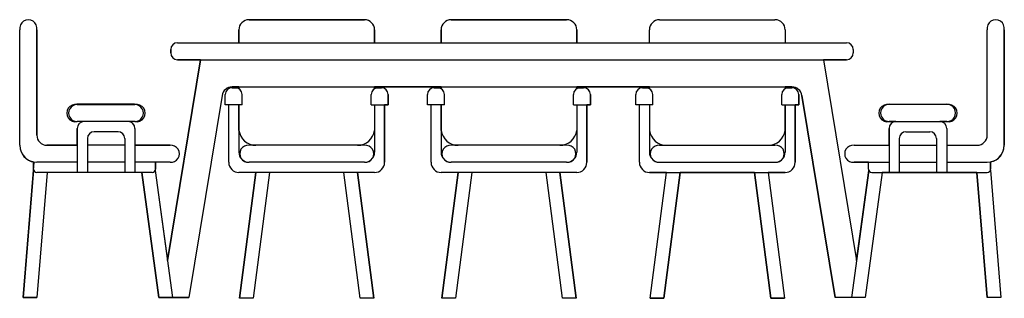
# Model space of a CAD drawing. Extents: x 4.58 to 7.48, y 0.45 to 1.27.
import ezdxf

# ---------------------------------------------------------------- set-up
doc = ezdxf.new("R2010")
doc.units = 0
doc.header["$MEASUREMENT"] = 0
doc.layers.get('0').update_dxf_attribs({"linetype": 'CONTINUOUS'})

msp = doc.modelspace()

# ---------------------------------------------------------------- linework, layer by layer
for p, q in [((5.5946, 1.2683), (5.2546, 1.2683)), ((5.2546, 1.2683), (5.5946, 1.2683)), ((6.1906, 1.2683), (5.8506, 1.2683)), ((5.8506, 1.2683), (6.1906, 1.2683)), ((6.4646, 1.2683), (6.8046, 1.2683)), ((6.4646, 1.2683), (6.8046, 1.2683)), ((4.5791, 0.8983), (4.5791, 1.2383)), ((4.5791, 0.8983), (4.5791, 1.2383)), ((4.6291, 0.9283), (4.6291, 1.2383)), ((4.6291, 1.2383), (4.6291, 0.9283)), ((5.2246, 1.2383), (5.2246, 1.2003)), ((5.2246, 1.2003), (5.2246, 1.2383)), ((5.6246, 1.2003), (5.6246, 1.2383)), ((5.6246, 1.2383), (5.6246, 1.2003)), ((5.8206, 1.2383), (5.8206, 1.2003)), ((5.8206, 1.2003), (5.8206, 1.2383)), ((6.2206, 1.2003), (6.2206, 1.2383)), ((6.2206, 1.2383), (6.2206, 1.2003)), ((6.4346, 1.2003), (6.4346, 1.2383)), ((6.4346, 1.2003), (6.4346, 1.2383)), ((6.8346, 1.2383), (6.8346, 1.2003)), ((6.8346, 1.2383), (6.8346, 1.2003)), ((7.4301, 0.9283), (7.4301, 1.2383)), ((7.4301, 0.9283), (7.4301, 1.2383)), ((7.4801, 0.8983), (7.4801, 1.2383)), ((7.4801, 1.2383), (7.4801, 0.8983)), ((5.0437, 1.2003), (7.0154, 1.2003)), ((5.0437, 1.2003), (5.2246, 1.2003)), ((5.6246, 1.2003), (5.8206, 1.2003)), ((6.2206, 1.2003), (6.4346, 1.2003)), ((6.8346, 1.2003), (7.0154, 1.2003)), ((5.0237, 1.1803), (5.0237, 1.1703)), ((5.0237, 1.1703), (5.0237, 1.1803)), ((7.0354, 1.1803), (7.0354, 1.1703)), ((7.0354, 1.1803), (7.0354, 1.1703)), ((5.1113, 1.1503), (5.0142, 0.559)), ((5.0142, 0.559), (5.1113, 1.1503)), ((5.0437, 1.1503), (7.0154, 1.1503)), ((5.1113, 1.1503), (5.0437, 1.1503)), ((6.9478, 1.1503), (7.0449, 0.559)), ((7.0154, 1.1503), (6.9478, 1.1503)), ((6.9478, 1.1503), (7.0449, 0.559)), ((5.1751, 1.0451), (5.0774, 0.4503)), ((5.1751, 1.0451), (5.0774, 0.4503)), ((5.1844, 1.0178), (5.1844, 1.0478)), ((5.1844, 1.0178), (5.1844, 1.0478)), ((5.2144, 1.0678), (5.2044, 1.0678)), ((5.2044, 1.0678), (5.2246, 1.0678)), ((5.2047, 1.0703), (6.8544, 1.0703)), ((5.2246, 1.0703), (5.2047, 1.0703)), ((5.2246, 1.0703), (5.2246, 1.065)), ((5.2246, 1.0678), (5.2246, 1.0703)), ((5.2344, 1.0178), (5.2344, 1.0478)), ((5.6147, 1.0178), (5.6147, 1.0478)), ((5.6246, 1.065), (5.6246, 1.0703)), ((5.8206, 1.0703), (5.6246, 1.0703)), ((5.6246, 1.0703), (5.6246, 1.0678)), ((5.6246, 1.0678), (5.6447, 1.0678)), ((5.6347, 1.0678), (5.6447, 1.0678)), ((5.6647, 1.0178), (5.6647, 1.0478)), ((5.6647, 1.0478), (5.6647, 1.0178)), ((5.7804, 1.0178), (5.7804, 1.0478)), ((5.7804, 1.0178), (5.7804, 1.0478)), ((5.8104, 1.0678), (5.8004, 1.0678)), ((5.8004, 1.0678), (5.8206, 1.0678)), ((5.8206, 1.0703), (5.8206, 1.065)), ((5.8206, 1.0678), (5.8206, 1.0703)), ((5.8304, 1.0178), (5.8304, 1.0478)), ((6.2107, 1.0178), (6.2107, 1.0478)), ((6.2206, 1.065), (6.2206, 1.0703)), ((6.4346, 1.0703), (6.2206, 1.0703)), ((6.2206, 1.0703), (6.2206, 1.0678)), ((6.2206, 1.0678), (6.2407, 1.0678)), ((6.2307, 1.0678), (6.2407, 1.0678)), ((6.2607, 1.0178), (6.2607, 1.0478)), ((6.2607, 1.0478), (6.2607, 1.0178)), ((6.3944, 1.0178), (6.3944, 1.0478)), ((6.3944, 1.0178), (6.3944, 1.0478)), ((6.4244, 1.0678), (6.4144, 1.0678)), ((6.4144, 1.0678), (6.4346, 1.0678)), ((6.4346, 1.065), (6.4346, 1.0703)), ((6.4346, 1.0678), (6.4346, 1.0703)), ((6.4444, 1.0178), (6.4444, 1.0478)), ((6.8247, 1.0178), (6.8247, 1.0478)), ((6.8346, 1.0703), (6.8346, 1.065)), ((6.8544, 1.0703), (6.8346, 1.0703)), ((6.8346, 1.0703), (6.8346, 1.0678)), ((6.8346, 1.0678), (6.8547, 1.0678)), ((6.8447, 1.0678), (6.8547, 1.0678)), ((6.8747, 1.0178), (6.8747, 1.0478)), ((6.8747, 1.0478), (6.8747, 1.0178)), ((6.884, 1.0451), (6.9817, 0.4503)), ((6.9817, 0.4503), (6.884, 1.0451)), ((4.9175, 1.0191), (4.7475, 1.0191)), ((4.7481, 1.0183), (4.9182, 1.0183)), ((5.2344, 1.0178), (5.1844, 1.0178)), ((5.1949, 1.0178), (5.1844, 1.0178)), ((5.1949, 0.8483), (5.1949, 1.0178)), ((5.1949, 0.8483), (5.1949, 1.0178)), ((5.2246, 1.0178), (5.2246, 0.8783)), ((5.2249, 0.9421), (5.2249, 1.0178)), ((5.6147, 1.0178), (5.6647, 1.0178)), ((5.6246, 1.0178), (5.6246, 0.8783)), ((5.6542, 0.8483), (5.6542, 1.0178)), ((5.6647, 1.0178), (5.6542, 1.0178)), ((5.6542, 1.0178), (5.6542, 0.8483)), ((5.8304, 1.0178), (5.7804, 1.0178)), ((5.791, 1.0178), (5.7804, 1.0178)), ((5.791, 0.8483), (5.791, 1.0178)), ((5.791, 0.8483), (5.791, 1.0178)), ((5.8206, 1.0178), (5.8206, 0.8783)), ((5.821, 0.9421), (5.821, 1.0178)), ((6.2107, 1.0178), (6.2607, 1.0178)), ((6.2206, 1.0178), (6.2206, 0.8783)), ((6.2502, 0.8483), (6.2502, 1.0178)), ((6.2607, 1.0178), (6.2502, 1.0178)), ((6.2502, 1.0178), (6.2502, 0.8483)), ((6.4444, 1.0178), (6.3944, 1.0178)), ((6.4049, 1.0178), (6.3944, 1.0178)), ((6.4049, 0.8483), (6.4049, 1.0178)), ((6.4049, 0.8483), (6.4049, 1.0178)), ((6.4346, 1.0178), (6.4346, 0.8783)), ((6.8247, 1.0178), (6.8747, 1.0178)), ((6.8342, 0.9421), (6.8342, 1.0178)), ((6.8346, 1.0178), (6.8346, 0.8783)), ((6.8642, 0.8483), (6.8642, 1.0178)), ((6.8747, 1.0178), (6.8642, 1.0178)), ((6.8642, 1.0178), (6.8642, 0.8483)), ((7.1416, 1.0191), (7.3116, 1.0191)), ((7.1416, 1.0191), (7.3114, 1.0191)), ((4.9186, 0.9683), (4.7478, 0.9683)), ((4.7684, 0.9683), (4.7481, 0.9683)), ((4.9182, 0.9683), (4.8984, 0.9683)), ((7.1406, 0.9683), (7.3114, 0.9683)), ((7.1607, 0.9683), (7.1416, 0.9683)), ((7.3114, 0.9683), (7.2907, 0.9683)), ((4.7484, 0.9483), (4.7484, 0.8183)), ((4.7484, 0.8983), (4.7484, 0.9483)), ((4.8684, 0.9383), (4.7984, 0.9383)), ((4.9184, 0.9483), (4.9184, 0.8183)), ((4.9184, 0.9483), (4.9184, 0.8983)), ((7.1407, 0.9483), (7.1407, 0.8183)), ((7.1407, 0.8983), (7.1407, 0.9483)), ((7.1907, 0.9383), (7.2607, 0.9383)), ((7.3107, 0.9483), (7.3107, 0.8183)), ((7.3107, 0.9483), (7.3107, 0.8983)), ((4.7784, 0.9183), (4.7784, 0.8183)), ((4.8884, 0.9183), (4.8884, 0.8183)), ((7.1707, 0.9183), (7.1707, 0.8183)), ((7.2807, 0.9183), (7.2807, 0.8183)), ((4.7484, 0.8983), (4.6591, 0.8983)), ((4.6591, 0.8983), (4.7484, 0.8983)), ((4.8884, 0.8983), (4.7784, 0.8983)), ((5.0217, 0.8983), (4.9184, 0.8983)), ((4.9184, 0.8983), (5.0217, 0.8983)), ((5.5946, 0.8983), (5.2546, 0.8983)), ((6.1906, 0.8983), (5.8506, 0.8983)), ((6.4646, 0.8983), (6.8046, 0.8983)), ((7.0375, 0.8983), (7.1407, 0.8983)), ((7.0375, 0.8983), (7.1407, 0.8983)), ((7.1707, 0.8983), (7.2807, 0.8983)), ((7.3107, 0.8983), (7.4001, 0.8983)), ((7.3107, 0.8983), (7.4001, 0.8983)), ((4.5891, 0.4503), (4.6216, 0.8488)), ((4.6191, 0.8283), (4.6191, 0.8479)), ((4.7484, 0.8483), (4.6291, 0.8483)), ((4.8884, 0.8483), (4.7784, 0.8483)), ((5.0217, 0.8483), (4.9184, 0.8483)), ((4.979, 0.8283), (4.979, 0.8483)), ((5.0217, 0.8483), (4.979, 0.8483)), ((4.979, 0.8483), (4.979, 0.8283)), ((5.5946, 0.8483), (5.2546, 0.8483)), ((6.1906, 0.8483), (5.8506, 0.8483)), ((6.4646, 0.8483), (6.8046, 0.8483)), ((7.0375, 0.8483), (7.1407, 0.8483)), ((7.0801, 0.8483), (7.0375, 0.8483)), ((7.0801, 0.8283), (7.0801, 0.8483)), ((7.0801, 0.8283), (7.0801, 0.8483)), ((7.1707, 0.8483), (7.2807, 0.8483)), ((7.3107, 0.8483), (7.4301, 0.8483)), ((7.4401, 0.8493), (7.4401, 0.8283)), ((7.4401, 0.8283), (7.4401, 0.8479)), ((4.6196, 0.825), (4.5891, 0.4503)), ((4.969, 0.8183), (4.6291, 0.8183)), ((4.6592, 0.8183), (4.6292, 0.4503)), ((4.6592, 0.8183), (4.6292, 0.4503)), ((4.9386, 0.8183), (4.6592, 0.8183)), ((4.9386, 0.8183), (4.9886, 0.4503)), ((4.9886, 0.4503), (4.9386, 0.8183)), ((4.9782, 0.8243), (5.029, 0.4503)), ((4.9782, 0.8243), (5.0142, 0.559)), ((5.6242, 0.8183), (5.2249, 0.8183)), ((5.2746, 0.8183), (5.2249, 0.8183)), ((5.2746, 0.8183), (5.2266, 0.4477)), ((5.2266, 0.4483), (5.2746, 0.8183)), ((5.3149, 0.8183), (5.267, 0.4483)), ((5.3149, 0.8183), (5.267, 0.4483)), ((5.5342, 0.8183), (5.3149, 0.8183)), ((5.5822, 0.4483), (5.5342, 0.8183)), ((5.5822, 0.4483), (5.5342, 0.8183)), ((5.6226, 0.4477), (5.5746, 0.8183)), ((5.6242, 0.8183), (5.5746, 0.8183)), ((5.5746, 0.8183), (5.6225, 0.4483)), ((6.2202, 0.8183), (5.821, 0.8183)), ((5.8706, 0.8183), (5.821, 0.8183)), ((5.8706, 0.8183), (5.8226, 0.4477)), ((5.8226, 0.4483), (5.8706, 0.8183)), ((5.9109, 0.8183), (5.863, 0.4483)), ((5.9109, 0.8183), (5.863, 0.4483)), ((6.1303, 0.8183), (5.9109, 0.8183)), ((6.1782, 0.4483), (6.1303, 0.8183)), ((6.1782, 0.4483), (6.1303, 0.8183)), ((6.2186, 0.4477), (6.1706, 0.8183)), ((6.2202, 0.8183), (6.1706, 0.8183)), ((6.1706, 0.8183), (6.2185, 0.4483)), ((6.4349, 0.8183), (6.8342, 0.8183)), ((6.4846, 0.8183), (6.4349, 0.8183)), ((6.4365, 0.4477), (6.4846, 0.8183)), ((6.4366, 0.4483), (6.4846, 0.8183)), ((6.4769, 0.4483), (6.5249, 0.8183)), ((6.5249, 0.8183), (6.4769, 0.4483)), ((6.7442, 0.8183), (6.5249, 0.8183)), ((6.7442, 0.8183), (6.7922, 0.4483)), ((6.7922, 0.4483), (6.7442, 0.8183)), ((6.7846, 0.8183), (6.8326, 0.4477)), ((6.8342, 0.8183), (6.7846, 0.8183)), ((6.7846, 0.8183), (6.8325, 0.4483)), ((7.081, 0.8243), (7.0301, 0.4503)), ((7.0449, 0.559), (7.081, 0.8243)), ((7.1205, 0.8183), (7.0705, 0.4503)), ((7.1205, 0.8183), (7.0705, 0.4503)), ((7.0901, 0.8183), (7.4301, 0.8183)), ((7.3999, 0.8183), (7.1205, 0.8183)), ((7.3999, 0.8183), (7.4299, 0.4503)), ((7.4299, 0.4503), (7.3999, 0.8183)), ((7.4395, 0.825), (7.4701, 0.4503)), ((7.4395, 0.825), (7.4701, 0.4503)), ((4.5891, 0.4503), (4.6292, 0.4503)), ((4.6292, 0.4503), (4.5891, 0.4503)), ((4.9886, 0.4503), (5.0774, 0.4503)), ((5.0774, 0.4503), (4.9886, 0.4503)), ((4.9886, 0.4503), (5.029, 0.4503)), ((4.9987, 0.4503), (5.029, 0.4503)), ((5.267, 0.4483), (5.2266, 0.4483)), ((5.267, 0.4483), (5.2266, 0.4483)), ((5.6226, 0.4483), (5.5822, 0.4483)), ((5.6225, 0.4483), (5.5822, 0.4483)), ((5.863, 0.4483), (5.8226, 0.4483)), ((5.863, 0.4483), (5.8226, 0.4483)), ((6.2186, 0.4483), (6.1782, 0.4483)), ((6.2185, 0.4483), (6.1782, 0.4483)), ((6.4365, 0.4483), (6.4769, 0.4483)), ((6.4769, 0.4483), (6.4366, 0.4483)), ((6.7922, 0.4483), (6.8326, 0.4483)), ((6.8325, 0.4483), (6.7922, 0.4483)), ((7.0705, 0.4503), (6.9817, 0.4503)), ((7.0705, 0.4503), (6.9817, 0.4503)), ((7.0604, 0.4503), (7.0301, 0.4503)), ((7.4701, 0.4503), (7.4299, 0.4503)), ((7.4701, 0.4503), (7.4299, 0.4503))]:
    msp.add_line(p, q)
for centre, radius, start, end in [((4.6041, 1.2428), 0.0254, 349.6111, 190.3889), ((4.6041, 1.2428), 0.0254, 349.6111, 190.3889), ((5.2546, 1.2383), 0.03, 90, 180), ((5.2546, 1.2383), 0.03, 90, 180), ((5.5946, 1.2383), 0.03, 0, 90), ((5.5946, 1.2383), 0.03, 360, 90), ((5.8506, 1.2383), 0.03, 90, 180), ((5.8506, 1.2383), 0.03, 90, 180), ((6.1906, 1.2383), 0.03, 0, 90), ((6.1906, 1.2383), 0.03, 0, 90), ((6.4646, 1.2383), 0.03, 90, 180), ((6.4646, 1.2383), 0.03, 90, 180), ((6.8046, 1.2383), 0.03, 0, 90), ((6.8046, 1.2383), 0.03, 0, 90), ((7.4551, 1.2428), 0.0254, 349.6111, 190.3889), ((7.4551, 1.2428), 0.0254, 349.6111, 190.3889), ((5.0437, 1.1803), 0.02, 90, 180), ((5.0437, 1.1803), 0.02, 90, 180), ((7.0154, 1.1803), 0.02, 0, 90), ((7.0154, 1.1803), 0.02, 360, 90), ((5.0437, 1.1703), 0.02, 180, 270), ((5.0437, 1.1703), 0.02, 180, 270), ((7.0154, 1.1703), 0.02, 270, 0), ((7.0154, 1.1703), 0.02, 270, 0), ((5.2047, 1.0403), 0.03, 90, 170.6764), ((5.2047, 1.0403), 0.03, 90, 170.6764), ((5.2044, 1.0478), 0.02, 90, 180), ((5.2044, 1.0478), 0.02, 90, 180), ((5.2144, 1.0478), 0.02, 0, 90), ((5.6347, 1.0478), 0.02, 90, 180), ((5.6447, 1.0478), 0.02, 0, 90), ((5.6447, 1.0478), 0.02, 360, 90), ((5.8004, 1.0478), 0.02, 90, 180), ((5.8004, 1.0478), 0.02, 90, 180), ((5.8104, 1.0478), 0.02, 0, 90), ((6.2307, 1.0478), 0.02, 90, 180), ((6.2407, 1.0478), 0.02, 0, 90), ((6.2407, 1.0478), 0.02, 0, 90), ((6.4144, 1.0478), 0.02, 90, 180), ((6.4144, 1.0478), 0.02, 90, 180), ((6.4244, 1.0478), 0.02, 0, 90), ((6.8447, 1.0478), 0.02, 90, 180), ((6.8544, 1.0403), 0.03, 9.3236, 90), ((6.8544, 1.0403), 0.03, 9.3236, 90), ((6.8547, 1.0478), 0.02, 0, 90), ((6.8547, 1.0478), 0.02, 0, 90), ((4.7429, 0.9933), 0.0255, 78.6464, 281.7498), ((4.748, 0.9933), 0.025, 89.8019, 270.1981), ((4.9234, 0.9933), 0.0255, 258.2502, 101.3536), ((4.9183, 0.9933), 0.025, 269.8019, 90.1981), ((7.1357, 0.9933), 0.0255, 78.6464, 281.7498), ((7.1411, 0.9937), 0.0254, 88.8486, 271.1514), ((7.3162, 0.9933), 0.0255, 258.2502, 101.3536), ((7.3115, 0.9937), 0.0254, 269.7326, 90.2674), ((4.7684, 0.9483), 0.02, 90, 180), ((4.7684, 0.9483), 0.02, 90, 180), ((4.8984, 0.9483), 0.02, 0, 90), ((4.8984, 0.9483), 0.02, 360, 90), ((7.1607, 0.9483), 0.02, 90, 180), ((7.1607, 0.9483), 0.02, 90, 180), ((7.2907, 0.9483), 0.02, 0, 90), ((7.2907, 0.9483), 0.02, 0, 90), ((4.7984, 0.9183), 0.02, 90, 180), ((4.8684, 0.9183), 0.02, 0, 90), ((5.2746, 0.9483), 0.05, 187.0382, 270), ((5.5746, 0.9483), 0.05, 270, 352.9618), ((5.8706, 0.9483), 0.05, 187.0382, 270), ((6.1706, 0.9483), 0.05, 270, 352.9618), ((6.4846, 0.9483), 0.05, 187.0382, 270), ((6.7846, 0.9483), 0.05, 270, 352.9618), ((7.1907, 0.9183), 0.02, 90, 180), ((7.2607, 0.9183), 0.02, 0, 90), ((4.6591, 0.9283), 0.03, 180, 270), ((4.6591, 0.9283), 0.03, 180, 270), ((7.4001, 0.9283), 0.03, 270, 0), ((7.4001, 0.9283), 0.03, 270, 0), ((4.6291, 0.8983), 0.05, 180, 270), ((4.6291, 0.8983), 0.05, 180, 261.3637), ((5.0241, 0.8733), 0.0251, 264.5371, 95.4629), ((5.0241, 0.8733), 0.0251, 264.5371, 95.4629), ((5.2546, 0.8783), 0.03, 180, 270), ((5.2522, 0.8733), 0.0251, 84.5371, 275.4629), ((5.597, 0.8733), 0.0251, 264.5371, 95.4629), ((5.5946, 0.8783), 0.03, 270, 0), ((5.8506, 0.8783), 0.03, 180, 270), ((5.8482, 0.8733), 0.0251, 84.5371, 275.4629), ((6.193, 0.8733), 0.0251, 264.5371, 95.4629), ((6.1906, 0.8783), 0.03, 270, 0), ((6.4646, 0.8783), 0.03, 180, 270), ((6.4622, 0.8733), 0.0251, 84.5371, 275.4629), ((6.807, 0.8733), 0.0251, 264.5371, 95.4629), ((6.8046, 0.8783), 0.03, 270, 0), ((7.0351, 0.8733), 0.0251, 84.5371, 275.4629), ((7.0351, 0.8733), 0.0251, 84.5371, 275.4629), ((7.4301, 0.8983), 0.05, 270, 0), ((7.4301, 0.8983), 0.05, 281.537, 360), ((5.2249, 0.8483), 0.03, 180, 270), ((5.2249, 0.8483), 0.03, 180, 270), ((5.6242, 0.8483), 0.03, 270, 0), ((5.6242, 0.8483), 0.03, 270, 0), ((5.821, 0.8483), 0.03, 180, 270), ((5.821, 0.8483), 0.03, 180, 270), ((6.2202, 0.8483), 0.03, 270, 0), ((6.2202, 0.8483), 0.03, 270, 0), ((6.4349, 0.8483), 0.03, 180, 270), ((6.4349, 0.8483), 0.03, 180, 270), ((6.8342, 0.8483), 0.03, 270, 0), ((6.8342, 0.8483), 0.03, 270, 0), ((4.6291, 0.8283), 0.01, 180, 270), ((4.969, 0.8283), 0.01, 270, 0), ((4.969, 0.8283), 0.01, 336.6366, 0), ((7.0901, 0.8283), 0.01, 180, 270), ((7.0901, 0.8283), 0.01, 180, 203.3634), ((7.4301, 0.8283), 0.01, 270, 0), ((7.4301, 0.8283), 0.01, 340.9288, 0)]:
    msp.add_arc(centre, radius, start, end)

doc.saveas('drawing.dxf')
